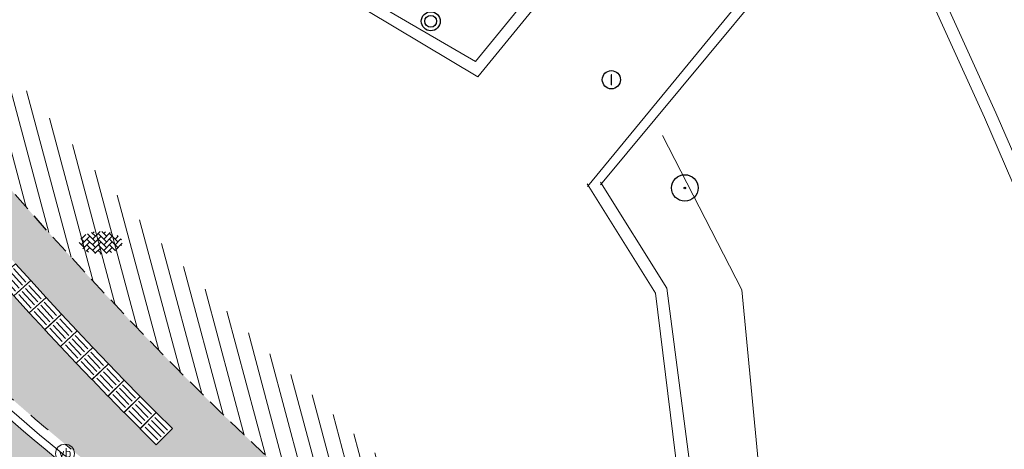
# Model space of a CAD drawing. Header units: metres. Extents: x 187916 to 189411, y 333285 to 334910.
# Tile 58 of 256: x 188145.63 to 188158.61, y 334599.57 to 334605.23. Entities that reach past the tile are written whole.
import ezdxf
from ezdxf.enums import TextEntityAlignment as Align

# ---------------------------------------------------------------- set-up
doc = ezdxf.new("R2010")
doc.units = ezdxf.units.M
doc.linetypes.add('DASHED2', pattern=[0.375, 0.25, -0.125])
doc.linetypes.add('VH-TROTTOIRBAND_180-200', pattern=[20, 10, -2, 2, -2, 2, -2])
for name, color, linetype, lineweight in [('B-ME-GR-BOOM-S', 253, 'Continuous', 25), ('B-ME-IE-MEUBILAIR_WEGMEUBILAIR-S', 253, 'Continuous', 18), ('B-ME-IE-MEUBILAIR_WEGMEUBILAIR_AFVALBAK-S', 253, 'Continuous', 25), ('B-ME-IE-TERREINAFSCHEIDING_NATUURLIJK_HAAG-G', 253, 'IE-TERREINAFSCHEIDING-NATUURLIJK-HAAG', 18), ('B-ME-RI-PUT_INSPECTIE-S', 253, 'Continuous', 25), ('B-ME-VH-KANTOPSLUITING_ACHTERKANTBAND-G', 253, 'Continuous', 18), ('B-ME-VH-VERHARDING_BETONSTRAATSTEEN-G', 253, 'Continuous', 18), ('B-ME-VH-VERHARDING_BETONSTRAATSTEEN-S', 253, 'Continuous', 25), ('N-WE-VH-HERSTRATEN-A-200', 252, 'Continuous', 18), ('N-WE-VH-KANTOPSLUITING_RIJWIELPADBAND_4-12 200-G', 94, 'VH-TROTTOIRBAND_180-200', 15), ('N-WE-VH-KANTOPSLUITING_VOORKANTBAND-G', 7, 'Continuous', 15), ('N-WE-VH-KANTVERHARDING_STREKLAAG_BSS-G', 60, 'Continuous', 18), ('N-WE-VH-VERHARDING_BETONSTRAATSTEEN-ROOD-A', 11, 'Continuous', 18), ('N-WE-VH-VERKEERSTEGEL-S', 7, 'Continuous', 0)]:
    doc.layers.add(name, color=color, linetype=linetype, lineweight=lineweight)
doc.layers.add('N-WE-VH-MATERIAALSCHEIDING-G', color=7, linetype='DASHED2')
doc.layers.add('N-WE-VH-VERHARDING_STRAATBAKSTEEN_DF-A', color=7, linetype='Continuous', lineweight=18, true_color=0x713a38)
doc.styles.add('NLCS-ISO', font='NLCS-ISO.ttf')
doc.linetypes.add('IE-TERREINAFSCHEIDING-NATUURLIJK-HAAG', pattern='A,7,-1.5,[67,NLCS.SHX,S=0.75,R=45,X=0,Y=0],-1.5', length=10)

# ---------------------------------------------------------------- blocks, each defined once
blk = doc.blocks.new('SRI-PUT_INSPECTIE-SO')
blk.add_circle((0, -7.105427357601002e-14), 1.999999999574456)
at = {"style": 'NLCS-ISO'}
blk.add_text('I', height=2.5, dxfattribs=at).set_placement((-0.002795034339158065, -0.007140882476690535), align=Align.MIDDLE_CENTER)
blk = doc.blocks.new('SIE-WEG_AFVALBAK_TYPE_01')
for centre, radius in [((0, 0), 0.25), ((-2.384185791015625e-10, 0), 0.1558781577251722)]:
    blk.add_circle(centre, radius)
blk = doc.blocks.new('SVH-BSS_KEIFORMAAT_KEPER-SO')
at = {"ltscale": 0.1}
for p, q in [((-2.227386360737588, 0.7424621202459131), (-0.2128896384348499, 2.756958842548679)), ((-2.227386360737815, 2.227386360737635), (-1.846044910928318, 2.608727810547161)), ((0.2160084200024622, 2.753840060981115), (1.484924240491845, 1.484924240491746)), ((0.742462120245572, 2.227386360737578), (1.196639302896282, 2.681563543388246)), ((-5.336050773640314, 0.881278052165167), (-4.454772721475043, -7.582823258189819e-14)), ((-5.197234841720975, 0.7424621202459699), (-4.025666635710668, 1.914030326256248)), ((-5.197234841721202, -0.7424621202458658), (-2.969848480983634, 1.48492424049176)), ((-4.812064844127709, -1.842216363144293), (-2.969848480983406, 3.785860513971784e-14)), ((-4.564991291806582, 1.595142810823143), (-4.454772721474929, 1.484924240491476)), ((-3.712310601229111, 0.7424621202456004), (-1.484924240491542, -1.484924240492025)), ((-3.597206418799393, 2.112282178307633), (-1.484924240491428, -2.747801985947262e-13)), ((-2.477046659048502, 2.477046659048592), (-1.484924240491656, 1.484924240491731)), ((-2.227386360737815, -0.7424621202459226), (-2.463584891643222e-13, 1.484924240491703)), ((-2.227386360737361, -2.227386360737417), (2.083888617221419e-13, 2.083888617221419e-13)), ((-0.7424621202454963, 2.227386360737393), (1.484924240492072, -2.321476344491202e-13)), ((-0.7424621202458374, 0.7424621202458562), (1.484924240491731, -1.48492424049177)), ((0.7424621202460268, 0.7424621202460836), (2.445993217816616, 2.445993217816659)), ((0.7424621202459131, -0.7424621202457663), (2.969848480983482, 1.48492424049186)), ((0.7424621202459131, -2.227386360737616), (2.969848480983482, 9.43689570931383e-15)), ((2.227386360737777, 2.22738636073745), (4.454772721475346, -1.753042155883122e-13)), ((2.227386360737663, 0.7424621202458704), (4.454772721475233, -1.484924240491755)), ((3.7123106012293, 0.7424621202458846), (4.50164561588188, 1.531797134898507)), ((3.7123106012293, -0.7424621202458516), (5.246882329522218, 0.7921096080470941)), ((4.221158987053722, 1.718537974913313), (4.45477272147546, 1.484924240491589)), ((5.197234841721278, 0.7424621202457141), (5.392160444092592, 0.5475365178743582)), ((-5.734817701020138, -0.2048792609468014), (-4.454772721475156, -1.484924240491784)), ((-3.894231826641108, -2.40930758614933), (-2.969848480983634, -1.484924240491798)), ((-3.712310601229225, -0.742462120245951), (-1.484924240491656, -2.969848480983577)), ((-3.712310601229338, -2.227386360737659), (-3.270758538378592, -2.668938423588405)), ((-1.594092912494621, -3.079017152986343), (9.470202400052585e-14, -1.484924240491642)), ((-0.74246212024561, -0.74246212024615), (1.484924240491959, -2.969848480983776)), ((-0.7424621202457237, -2.227386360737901), (0.2141389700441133, -3.18398745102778)), ((1.364972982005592, -3.089799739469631), (2.969848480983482, -1.484924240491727)), ((2.227386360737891, -0.7424621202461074), (3.843627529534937, -2.358703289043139)), ((2.22738636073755, -2.227386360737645), (2.78091825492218, -2.780918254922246)), ((3.712310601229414, -2.227386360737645), (5.574234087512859, -0.3654628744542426)), ((5.197234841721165, -0.7424621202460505), (5.40549668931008, -0.950723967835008)), ((-0.2171522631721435, -3.18700074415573), (9.470202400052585e-14, -2.969848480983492))]:
    blk.add_line(p, q, dxfattribs=at)
at = {"style": 'NLCS-ISO'}
blk.add_attdef('FORMAAT', text='', height=1.8, dxfattribs=at).set_placement((-5.834817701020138, -0.2150483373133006), align=Align.MIDDLE_RIGHT)
blk.add_attdef('KLEUR', text='', height=1.8, dxfattribs=at).set_placement((5.824648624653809, -0.2150483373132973), align=Align.MIDDLE_LEFT)
at = {"style": 'NLCS-ISO', "flags": 1}
blk.add_attdef('FUNCTIE', text='', height=1.8, dxfattribs=at).set_placement((0.1159930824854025, -3.584775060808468), align=Align.MIDDLE_CENTER)
blk = doc.blocks.new('SGR-BOOM_01')
at = {"ltscale": 0.1}
h = blk.add_hatch(color=256, dxfattribs=at)
edge = h.paths.add_edge_path()
edge.add_arc((7.366995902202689e-12, -5.115907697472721e-12), 0.15, 0, 360)
for centre, radius in [((0, 0), 2.5), ((7.366995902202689e-12, -5.115907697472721e-12), 0.04499999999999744)]:
    blk.add_circle(centre, radius)
blk.add_circle((7.366995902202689e-12, -5.115907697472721e-12), 0.15, dxfattribs=at)
blk = doc.blocks.new('SIE-WEG_PAAL_VERKEERSBORD-SO')
at = {"color": 0, "linetype": 'ByBlock', "lineweight": 18}
blk.add_circle((0, 0), 1.5, dxfattribs=at)
at = {"color": 0, "linetype": 'ByBlock', "lineweight": 18, "style": 'NLCS-ISO'}
blk.add_text('vb', height=1.5, dxfattribs=at).set_placement((0, 0.1317113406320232), align=Align.MIDDLE_CENTER)
blk = doc.blocks.new('DTM')
at = {"layer": 'B-ME-IE-TERREINAFSCHEIDING_NATUURLIJK_HAAG-G', "ltscale": 0.2, "flags": 128}
for points in [[(188154.1030000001, 334603.7060000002), (188155.1469999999, 334601.6720000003)], [(188155.1469999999, 334601.6720000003), (188155.4189999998, 334598.8259999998)]]:
    blk.add_lwpolyline(points, dxfattribs=at)
at = {"layer": 'B-ME-VH-KANTOPSLUITING_ACHTERKANTBAND-G', "ltscale": 0.2, "flags": 128}
blk.add_lwpolyline([(188141.2740000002, 334609.4470000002), (188144.0040000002, 334605.0589999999), (188146.9399999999, 334606.0300000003), (188150.2510000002, 334605.483), (188151.6349999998, 334604.6800000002), (188155.7779999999, 334609.7370000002), (188153.5299999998, 334614.8229999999), (188152.7220000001, 334614.4649999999), (188153.4509999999, 334612.7579999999), (188152.1269999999, 334612.202), (188151.344, 334613.8969999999)], close=True, dxfattribs=at)
for points in [[(188156.8250000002, 334607.3100000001), (188153.287, 334603.0559999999)], [(188164.182, 334586.5970000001), (188166.9610000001, 334590.7880000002), (188162.8199999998, 334593.588), (188158.3459999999, 334603.9399999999), (188156.82, 334607.305)], [(188164.182, 334586.5970000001), (188153.3509999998, 334595.8760000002), (188154.5499999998, 334598.6949999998), (188154.1609999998, 334601.6949999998), (188153.2829999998, 334603.0890000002)]]:
    blk.add_lwpolyline(points, dxfattribs=at)
at = {"layer": 'B-ME-VH-VERHARDING_BETONSTRAATSTEEN-G', "ltscale": 0.2, "flags": 128}
blk.add_lwpolyline([(188141.0649999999, 334609.4950000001), (188143.9640000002, 334604.8670000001), (188146.9419999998, 334605.8900000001), (188150.2060000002, 334605.3489999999), (188151.6699999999, 334604.4789999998), (188155.9509999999, 334609.7140000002), (188153.5609999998, 334615.0290000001), (188152.6310000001, 334614.5970000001), (188151.2179999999, 334614.0359999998)], close=True, dxfattribs=at)
for points in [[(188156.8730000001, 334607.6000000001), (188153.1140000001, 334603.031)], [(188164.216, 334586.392), (188167.128, 334590.8289999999), (188163, 334593.6749999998), (188158.4989999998, 334604.0019999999), (188156.868, 334607.595)], [(188164.216, 334586.392), (188157.798, 334591.8879999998), (188157.8689999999, 334591.9720000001), (188153.1630000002, 334595.8870000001), (188154.3709999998, 334598.7029999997), (188154.0099999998, 334601.6290000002), (188153.111, 334603.068)]]:
    blk.add_lwpolyline(points, dxfattribs=at)
at = {"layer": 'B-ME-GR-BOOM-S', "xscale": 0.07, "yscale": 0.07, "zscale": 0.07}
blk.add_blockref('SGR-BOOM_01', (188154.397, 334603.014), dxfattribs=at)
at = {"layer": 'B-ME-IE-MEUBILAIR_WEGMEUBILAIR-S', "xscale": 0.083, "yscale": 0.083, "zscale": 0.083}
blk.add_blockref('SIE-WEG_PAAL_VERKEERSBORD-SO', (188146.225, 334599.516), dxfattribs=at)
at = {"layer": 'B-ME-IE-MEUBILAIR_WEGMEUBILAIR_AFVALBAK-S', "xscale": 0.5, "yscale": 0.5, "zscale": 0.5}
blk.add_blockref('SIE-WEG_AFVALBAK_TYPE_01', (188151.047, 334605.209), dxfattribs=at)
at = {"layer": 'B-ME-RI-PUT_INSPECTIE-S', "xscale": 0.06, "yscale": 0.06, "zscale": 0.06250000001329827}
blk.add_blockref('SRI-PUT_INSPECTIE-SO', (188153.429, 334604.439), dxfattribs=at)
at = {"layer": 'B-ME-VH-VERHARDING_BETONSTRAATSTEEN-S', "xscale": 0.05, "yscale": 0.05, "zscale": 0.05}
blk.add_blockref('SVH-BSS_KEIFORMAAT_KEPER-SO', (188146.7, 334602.304), dxfattribs=at)
blk = doc.blocks.new('SVH-VERKEERSTEGEL_300X300_GELEIDETEGEL')
blk.add_lwpolyline([(-0.15, 5.551115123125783e-17), (0.15, 5.551115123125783e-17), (0.15, -0.3), (-0.15, -0.3)], close=True)
at = {"lineweight": 0, "flags": 128}
for points in [[(0.12, -0.05999999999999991), (-0.1200000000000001, -0.05999999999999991)], [(0.12, -0.1199999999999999), (-0.1200000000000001, -0.1199999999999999)], [(0.12, -0.1799999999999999), (-0.1200000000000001, -0.1799999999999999)], [(0.12, -0.2399999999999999), (-0.12, -0.2399999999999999)]]:
    blk.add_lwpolyline(points, dxfattribs=at)
blk = doc.blocks.new('ontwerp Wilhelmina- & Engelenkampstraat')
at = {"layer": 'N-WE-VH-HERSTRATEN-A-200'}
h = blk.add_hatch(dxfattribs=at)
h.set_pattern_fill('AVH-HERSTRATEN-SO', color=256, scale=0.2, angle=45, pattern_type=2)
h.set_pattern_definition([(105, (188105.6829144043, 334536.5646515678), (-0.1931851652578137, -0.05176380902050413), [])])
h.paths.add_polyline_path([(188144.9664602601, 334605.2113642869), (188143.9640000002, 334604.8670000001, 0.0662046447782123), (188153.1630000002, 334595.8870000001), (188153.56870962, 334596.8327601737, -0.06311187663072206)])
at = {"layer": 'N-WE-VH-VERHARDING_BETONSTRAATSTEEN-ROOD-A', "transparency": 33554610}
h = blk.add_hatch(color=11, dxfattribs=at)
h.dxf.hatch_style = 1
edge = h.paths.add_edge_path()
edge.add_arc((188165.2190254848, 334622.7086492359), 30.10057063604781, 207.5884920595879, 230.2297359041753)
edge.add_line((188145.9633628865, 334599.5728801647), (188164.1695972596, 334584.4200185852))
edge.add_line((188164.1695972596, 334584.4200185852), (188162.9559123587, 334582.958179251))
edge.add_line((188162.9559123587, 334582.958179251), (188147.3523097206, 334595.9448972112))
edge.add_arc((188147.0324542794, 334595.5605893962), 0.4999999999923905, 50.22973589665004, 174.5251486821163)
edge.add_line((188146.5347351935, 334595.6082938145), (188146.1872239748, 334591.9825716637))
edge.add_line((188146.1872239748, 334591.9825716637), (188144.6236739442, 334592.3871158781))
edge.add_arc((188146.3387732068, 334599.1322074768), 6.959728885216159, 253.0152966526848, 255.7335292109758, ccw=False)
edge.add_line((188144.3057223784, 334592.4760426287), (188144.7394081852, 334597.0008583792))
edge.add_arc((188142.7485318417, 334597.1916760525), 1.999999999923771, 354.525148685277, 408.6327075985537)
edge.add_arc((188165.2185747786, 334622.7082860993), 32.00000320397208, 227.8544577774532, 228.6327075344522, ccw=False)
edge.add_arc((188142.4040226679, 334597.4992315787), 1.999999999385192, 47.85445775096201, 84.27538541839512)
edge.add_arc((188139.1123643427, 334564.6638088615), 34.99999999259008, 84.27538541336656, 94.15551112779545)
edge.add_arc((188147.5743987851, 334603.7915718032), 11.7799994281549, 200.6776188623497, 200.990633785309, ccw=False)
edge.add_line((188136.553242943, 334599.6319431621), (188135.8442891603, 334601.5191976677))
edge.add_arc((188139.0701243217, 334565.9924403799), 35.67290983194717, 88.45364398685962, 95.1882385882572, ccw=False)
edge.add_arc((188140.0452218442, 334602.1522040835), 0.5000000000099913, 268.5745516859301, 399.2344220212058)
edge.add_arc((188165.2185610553, 334622.7082760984), 31.99998621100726, 207.5882721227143, 219.2344245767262, ccw=False)
edge.add_line((188136.857024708, 334607.8886143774), (188138.5409916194, 334608.7685322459))
at = {"layer": 'N-WE-VH-VERHARDING_STRAATBAKSTEEN_DF-A', "transparency": 33554610}
h = blk.add_hatch(color=256, dxfattribs=at)
h.dxf.hatch_style = 1
edge = h.paths.add_edge_path()
edge.add_line((188152.8669279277, 334595.3465677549), (188152.9143929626, 334595.3074657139))
edge.add_line((188152.9143929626, 334595.3074657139), (188153.1630000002, 334595.8870000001))
edge.add_arc((188182.3248780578, 334634.9617346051), 48.75705093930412, 218.1147627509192, 233.2656397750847, ccw=False)
edge.add_line((188143.9640000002, 334604.8670000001), (188143.3885962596, 334604.6693378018))
edge.add_arc((188151.6522304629, 334610.300709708), 9.999999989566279, 214.2730342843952, 218.8079166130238)
edge.add_arc((188182.3248783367, 334634.9617343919), 49.35705093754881, 218.8012263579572, 232.887973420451)
edge.add_arc((188146.5085293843, 334587.6283585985), 9.999998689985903, 52.236825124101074, 52.875284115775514, ccw=False)
edge.add_line((188152.6325193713, 334595.5338453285), (188152.8696843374, 334595.3501260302))
edge.add_line((188152.8696843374, 334595.3501260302), (188152.8669279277, 334595.3465677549))
h = blk.add_hatch(color=256, dxfattribs=at)
h.dxf.hatch_style = 1
edge = h.paths.add_edge_path()
edge.add_line((188146.7910786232, 334600.2749675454), (188146.7904263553, 334600.2743384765))
edge.add_line((188146.7904263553, 334600.2743384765), (188146.580904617, 334600.4915870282))
edge.add_line((188146.580904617, 334600.4915870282), (188146.5802485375, 334600.4909619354))
edge.add_line((188146.5802485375, 334600.4909619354), (188146.3720511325, 334600.7094799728))
edge.add_line((188146.3720511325, 334600.7094799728), (188146.3713912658, 334600.7088588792))
edge.add_line((188146.3713912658, 334600.7088588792), (188146.1645258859, 334600.9286383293))
edge.add_line((188146.1645258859, 334600.9286383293), (188146.1638622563, 334600.928021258))
edge.add_line((188146.1638622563, 334600.928021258), (188145.9583365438, 334601.1490540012))
edge.add_line((188145.9583365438, 334601.1490540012), (188145.9576691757, 334601.1484409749))
edge.add_line((188145.9576691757, 334601.1484409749), (188145.7534907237, 334601.3707188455))
edge.add_line((188145.7534907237, 334601.3707188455), (188145.7528196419, 334601.3701098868))
edge.add_line((188145.7528196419, 334601.3701098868), (188145.5499959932, 334601.5936246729))
edge.add_line((188145.5499959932, 334601.5936246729), (188145.5493212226, 334601.5930198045))
edge.add_line((188145.5493212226, 334601.5930198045), (188145.3478598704, 334601.8177632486))
edge.add_line((188145.3478598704, 334601.8177632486), (188145.3471814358, 334601.8171624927))
edge.add_line((188145.3471814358, 334601.8171624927), (188145.147089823, 334602.0431262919))
edge.add_line((188145.147089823, 334602.0431262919), (188145.1464077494, 334602.0425296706))
edge.add_line((188145.1464077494, 334602.0425296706), (188144.9476932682, 334602.269705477))
edge.add_line((188144.9476932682, 334602.269705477), (188144.9470075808, 334602.2691130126))
edge.add_line((188144.9470075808, 334602.2691130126), (188144.7496775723, 334602.4974924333))
edge.add_line((188144.7496775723, 334602.4974924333), (188144.7489882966, 334602.4969041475))
edge.add_line((188144.7489882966, 334602.4969041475), (188144.5530500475, 334602.7264787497))
edge.add_line((188144.5530500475, 334602.7264787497), (188144.3595833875, 334602.9546033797))
edge.add_line((188144.3595833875, 334602.9546033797), (188144.5883797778, 334603.1486451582))
edge.add_line((188144.5883797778, 334603.1486451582), (188144.0129704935, 334603.840701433))
edge.add_line((188144.0129704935, 334603.840701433), (188143.7781899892, 334603.6539445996))
edge.add_line((188143.7781899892, 334603.6539445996), (188143.591433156, 334603.888725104))
edge.add_line((188143.591433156, 334603.888725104), (188143.5823599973, 334603.8931212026))
edge.add_line((188143.5823599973, 334603.8931212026), (188143.4027295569, 334604.1333979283))
edge.add_line((188143.4027295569, 334604.1333979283), (188143.3937923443, 334604.1380642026))
edge.add_line((188143.3937923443, 334604.1380642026), (188143.221449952, 334604.3836209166))
edge.add_line((188143.221449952, 334604.3836209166), (188143.2126567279, 334604.3885531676))
edge.add_line((188143.2126567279, 334604.3885531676), (188143.0944028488, 334604.5682767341))
edge.add_line((188143.0944028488, 334604.5682767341), (188141.8205194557, 334604.1306734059))
edge.add_line((188141.8205194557, 334604.1306734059), (188142.0189401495, 334603.8776848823))
edge.add_arc((188165.2185723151, 334622.7082834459), 29.87999957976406, 219.0654300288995, 219.2476875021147)
edge.add_line((188142.0789574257, 334603.80398241), (188142.307710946, 334604.0026507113))
edge.add_line((188142.307710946, 334604.0026507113), (188143.1722498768, 334603.0071908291))
edge.add_line((188143.1722498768, 334603.0071908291), (188143.1476351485, 334603.3061793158))
edge.add_line((188143.1476351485, 334603.3061793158), (188143.7456121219, 334603.3554087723))
edge.add_line((188143.7456121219, 334603.3554087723), (188143.7702268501, 334603.0564202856))
edge.add_line((188143.7702268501, 334603.0564202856), (188143.1722498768, 334603.0071908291))
edge.add_line((188143.1722498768, 334603.0071908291), (188143.4879940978, 334602.6436320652))
edge.add_line((188143.4879940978, 334602.6436320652), (188143.2592405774, 334602.4449637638))
edge.add_arc((188165.2185899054, 334622.7082997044), 29.88002353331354, 222.6997626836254, 222.8820200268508)
edge.add_line((188143.3238090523, 334602.3752139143), (188144.0159364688, 334601.6544807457))
edge.add_arc((188165.2185726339, 334622.7082837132), 29.87999999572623, 224.798196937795, 230.2297358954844)
edge.add_line((188146.1040114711, 334599.7420486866), (188146.3072814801, 334599.5728691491))
edge.add_line((188146.3072814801, 334599.5728691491), (188147.0758971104, 334598.9331582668))
edge.add_line((188147.0758971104, 334598.9331582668), (188147.1527586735, 334598.8691871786))
edge.add_line((188147.1527586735, 334598.8691871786), (188147.3446719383, 334599.0997718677))
edge.add_line((188147.3446719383, 334599.0997718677), (188147.676697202, 334598.8234306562))
edge.add_line((188147.676697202, 334598.8234306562), (188147.7052907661, 334599.1220648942))
edge.add_line((188147.7052907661, 334599.1220648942), (188148.003925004, 334599.0934713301))
edge.add_line((188148.003925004, 334599.0934713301), (188147.97533144, 334598.7948370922))
edge.add_line((188147.97533144, 334598.7948370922), (188147.676697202, 334598.8234306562))
edge.add_line((188147.676697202, 334598.8234306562), (188148.7281800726, 334597.9482922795))
edge.add_line((188148.7281800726, 334597.9482922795), (188148.5362668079, 334597.7177075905))
edge.add_line((188148.5362668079, 334597.7177075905), (188148.613128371, 334597.6537365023))
edge.add_line((188148.613128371, 334597.6537365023), (188149.3817440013, 334597.0140256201))
edge.add_line((188149.3817440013, 334597.0140256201), (188152.524426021, 334594.3984037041))
edge.add_line((188152.524426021, 334594.3984037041), (188152.7911925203, 334595.0202699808))
edge.add_line((188152.7911925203, 334595.0202699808), (188152.6761426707, 334595.1150488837))
edge.add_line((188152.6761426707, 334595.1150488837), (188152.6789191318, 334595.1184191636))
edge.add_line((188152.6789191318, 334595.1184191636), (188152.4505898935, 334595.2952938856))
edge.add_line((188152.4505898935, 334595.2952938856), (188152.4505099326, 334595.2951890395))
edge.add_line((188152.4505099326, 334595.2951890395), (188152.2105175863, 334595.4782189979))
edge.add_line((188152.2105175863, 334595.4782189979), (188152.2099636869, 334595.4775017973))
edge.add_line((188152.2099636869, 334595.4775017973), (188151.9710882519, 334595.6619870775))
edge.add_line((188151.9710882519, 334595.6619870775), (188151.9705300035, 334595.6612732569))
edge.add_line((188151.9705300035, 334595.6612732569), (188151.732780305, 334595.8472070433))
edge.add_line((188151.732780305, 334595.8472070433), (188151.7322177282, 334595.8464966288))
edge.add_line((188151.7322177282, 334595.8464966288), (188151.4956025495, 334596.0338720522))
edge.add_line((188151.4956025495, 334596.0338720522), (188151.4950356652, 334596.0331650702))
edge.add_line((188151.4950356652, 334596.0331650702), (188151.2595637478, 334596.2219752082))
edge.add_line((188151.2595637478, 334596.2219752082), (188151.2589925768, 334596.2212716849))
edge.add_line((188151.2589925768, 334596.2212716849), (188151.0246726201, 334596.4115095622))
edge.add_line((188151.0246726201, 334596.4115095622), (188151.0240971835, 334596.4108095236))
edge.add_line((188151.0240971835, 334596.4108095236), (188150.7909378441, 334596.6024681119))
edge.add_line((188150.7909378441, 334596.6024681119), (188150.7903581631, 334596.6017715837))
edge.add_line((188150.7903581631, 334596.6017715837), (188150.5583680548, 334596.7948438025))
edge.add_line((188150.5583680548, 334596.7948438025), (188150.5577841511, 334596.7941508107))
edge.add_line((188150.5577841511, 334596.7941508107), (188150.3269718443, 334596.988629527))
edge.add_line((188150.3269718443, 334596.988629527), (188150.3263837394, 334596.9879400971))
edge.add_line((188150.3263837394, 334596.9879400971), (188150.0967577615, 334597.1838181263))
edge.add_line((188150.0967577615, 334597.1838181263), (188150.0961654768, 334597.1831322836))
edge.add_line((188150.0961654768, 334597.1831322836), (188149.8677343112, 334597.3804023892))
edge.add_line((188149.8677343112, 334597.3804023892), (188149.8671378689, 334597.3797201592))
edge.add_line((188149.8671378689, 334597.3797201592), (188149.6399099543, 334597.5783750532))
edge.add_line((188149.6399099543, 334597.5783750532), (188149.6393093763, 334597.5776964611))
edge.add_line((188149.6393093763, 334597.5776964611), (188149.4132931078, 334597.7777288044))
edge.add_line((188149.4132931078, 334597.7777288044), (188149.4126884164, 334597.7770538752))
edge.add_line((188149.4126884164, 334597.7770538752), (188149.1878921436, 334597.9784562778))
edge.add_line((188149.1878921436, 334597.9784562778), (188149.187283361, 334597.9777850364))
edge.add_line((188149.187283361, 334597.9777850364), (188148.9637153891, 334598.1805500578))
edge.add_line((188148.9637153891, 334598.1805500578), (188148.9631025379, 334598.1798825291))
edge.add_line((188148.9631025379, 334598.1798825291), (188148.7407711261, 334598.3840026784))
edge.add_line((188148.7407711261, 334598.3840026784), (188148.7401542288, 334598.3833388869))
edge.add_line((188148.7401542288, 334598.3833388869), (188148.5190675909, 334598.588806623))
edge.add_line((188148.5190675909, 334598.588806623), (188148.5184466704, 334598.5881465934))
edge.add_line((188148.5184466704, 334598.5881465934), (188148.2986129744, 334598.7949543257))
edge.add_line((188148.2986129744, 334598.7949543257), (188148.2979880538, 334598.7942980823))
edge.add_line((188148.2979880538, 334598.7942980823), (188148.0794154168, 334599.002438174))
edge.add_line((188148.0794154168, 334599.002438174), (188148.2876184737, 334599.2184354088))
edge.add_line((188148.2876184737, 334599.2184354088), (188147.6409094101, 334599.8443486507))
edge.add_line((188147.6409094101, 334599.8443486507), (188147.4294458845, 334599.6328296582))
edge.add_line((188147.4294458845, 334599.6328296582), (188147.4288051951, 334599.6321888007))
edge.add_line((188147.4288051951, 334599.6321888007), (188147.2153570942, 334599.8455809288))
edge.add_line((188147.2153570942, 334599.8455809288), (188147.2147125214, 334599.8449439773))
edge.add_line((188147.2147125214, 334599.8449439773), (188147.0025653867, 334600.059629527))
edge.add_line((188147.0025653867, 334600.059629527), (188147.0019169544, 334600.0589965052))
edge.add_line((188147.0019169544, 334600.0589965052), (188146.7910786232, 334600.2749675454))
at = {"layer": 'N-WE-VH-KANTOPSLUITING_RIJWIELPADBAND_4-12 200-G', "ltscale": 0.15, "flags": 128}
blk.add_lwpolyline([(188144.0157600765, 334601.6546583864, 0.02370609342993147), (188146.1040114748, 334599.7420486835), (188146.3072814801, 334599.5728691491)], format="xyb", dxfattribs=at)
at = {"layer": 'N-WE-VH-KANTOPSLUITING_VOORKANTBAND-G', "flags": 128}
blk.add_lwpolyline([(188143.9291951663, 334601.5715288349, 0.02372281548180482), (188146.0272461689, 334599.6498148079), (188146.2305161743, 334599.4806352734)], format="xyb", dxfattribs=at)
at = {"layer": 'N-WE-VH-KANTVERHARDING_STREKLAAG_BSS-G', "flags": 128}
blk.add_lwpolyline([(188315.3310729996, 334492.4075335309, -0.414709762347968), (188313.7978322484, 334492.6782636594), (188313.2251481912, 334493.4980401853), (188312.2885895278, 334494.8386900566, 0.09848734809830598), (188304.8558054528, 334501.9696783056), (188285.8345467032, 334513.5367120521), (188284.9034365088, 334514.1170041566), (188262.2961255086, 334528.5528830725), (188239.6987585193, 334542.9823725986, 0.2054999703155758), (188233.5565797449, 334544.0287783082), (188229.9124227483, 334543.1500638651, -0.1880163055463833), (188226.2415941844, 334543.6489592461), (188224.3484814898, 334544.6998843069, -0.01641003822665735), (188223.3294737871, 334545.3101412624), (188170.0520316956, 334579.6405926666, -0.03043788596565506), (188168.8655900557, 334580.5115920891), (188164.1695043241, 334584.4200959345), (188145.9632750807, 334599.5729532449, -0.09911275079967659), (188138.5409917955, 334608.768531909)], format="xyb", dxfattribs=at)
at = {"layer": 'N-WE-VH-MATERIAALSCHEIDING-G', "flags": 128}
blk.add_lwpolyline([(188153.1630000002, 334595.8870000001, -0.06620464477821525), (188143.9640000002, 334604.8670000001)], format="xyb", dxfattribs=at)
at = {"layer": 'N-WE-VH-VERKEERSTEGEL-S'}
for p, rotation in [((188145.4491984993, 334601.704713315), 131.8732376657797), ((188145.6520198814, 334601.4811927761), 132.221490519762), ((188145.856196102, 334601.2589091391), 132.5697433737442), ((188146.061719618, 334601.0378706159), 132.9179962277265), ((188146.2685828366, 334600.8180853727), 133.2662490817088), ((188146.4767781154, 334600.5995615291), 133.61450193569), ((188146.6862977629, 334600.3823071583), 133.9627547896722), ((188146.8971340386, 334600.1663302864), 134.3110076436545), ((188147.1092791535, 334599.9516388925), 134.6592604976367), ((188147.32272527, 334599.7382409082), 135.00751335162)]:
    blk.add_blockref('SVH-VERKEERSTEGEL_300X300_GELEIDETEGEL', p, dxfattribs=dict(at, rotation=rotation))

msp = doc.modelspace()

# ---------------------------------------------------------------- block references
msp.add_blockref('DTM', (0, 0))

# ---------------------------------------------------------------- next in the draw order: block references
msp.add_blockref('ontwerp Wilhelmina- & Engelenkampstraat', (0, 0))

doc.saveas('drawing.dxf')
